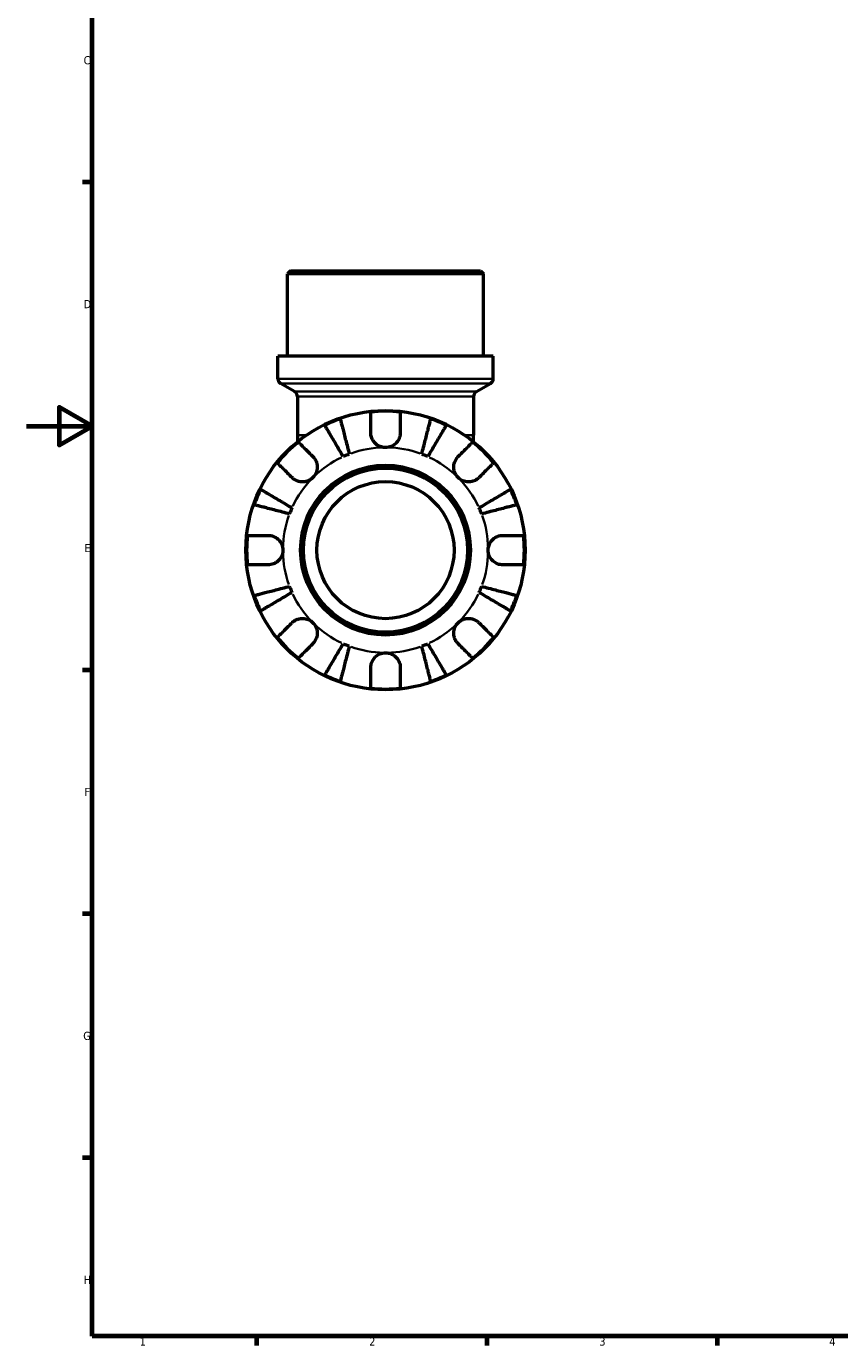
# Model space of a CAD drawing. Header units: millimetres. Extents: x 0 to 902, y 0 to 827.
# Tile 1 of 6: x 0 to 248, y 17 to 419. Entities that reach past the tile are written whole.
import ezdxf

# ---------------------------------------------------------------- set-up
doc = ezdxf.new("R2010")
doc.units = ezdxf.units.MM
for name, color, linetype, lineweight in [('Border (ISO)', 7, 'Continuous', 70), ('Visible (ISO)', 7, 'Continuous', 50), ('Visible Narrow (ISO)', 7, 'Continuous', 35)]:
    doc.layers.add(name, color=color, linetype=linetype, lineweight=lineweight)
doc.styles.add('Note Text (ISO)', font='tahoma.ttf')

# ---------------------------------------------------------------- blocks, each defined once
blk = doc.blocks.new('Borders Default Border')
at = {"layer": 'Border (ISO)'}
for p, q in [((20, 371.25), (17.1, 371.25)), ((20, 222.75), (17.1, 222.75)), ((20, 148.5), (17.1, 148.5)), ((20, 74.25), (17.1, 74.25)), ((70.08, 20), (70.08, 17.1)), ((140.17, 20), (140.17, 17.1)), ((210.25, 20), (210.25, 17.1))]:
    blk.add_line(p, q, dxfattribs=at)
at = {"layer": 'Border (ISO)', "flags": 128}
for points in [[(20, 20), (20, 574), (821, 574), (821, 20), (20, 20)], [(0, 297), (20, 297), (10, 302.77), (10, 291.23), (20, 297)]]:
    blk.add_lwpolyline(points, dxfattribs=at)
at = {"layer": 'Border (ISO)', "color": 232, "true_color": 0xca0064, "char_height": 2.5, "attachment_point": 7, "style": 'Note Text (ISO)'}
for s, insert in [('C', (17.43, 407.08)), ('D', (17.43, 332.88)), ('E', (17.64, 258.63)), ('F', (17.7, 184.38)), ('G', (17.31, 110.08)), ('H', (17.44, 35.88)), ('1', (34.48, 17.1)), ('2', (104.37, 17.1)), ('3', (174.43, 17.05)), ('4', (244.42, 17.1))]:
    blk.add_mtext(s, dxfattribs=dict(at, insert=insert))

msp = doc.modelspace()

# ---------------------------------------------------------------- linework, layer by layer
at = {"layer": 'Visible (ISO)'}
for p, q in [((80.374, 344.241), (79.524, 343.391)), ((139.138, 343.391), (79.524, 343.391)), ((79.524, 318.241), (79.524, 343.391)), ((80.374, 344.241), (138.288, 344.241)), ((138.288, 344.241), (139.138, 343.391)), ((139.138, 318.241), (139.138, 343.391)), ((142.118, 318.241), (76.543, 318.241)), ((76.543, 311.423), (76.543, 318.241)), ((142.118, 311.423), (142.118, 318.241)), ((81.654, 307.49), (77.393, 309.951)), ((137.007, 307.49), (141.268, 309.951)), ((82.504, 306.018), (82.504, 294.239)), ((136.157, 306.018), (136.157, 294.239)), ((82.504, 294.239), (82.504, 292.205)), ((136.157, 292.205), (136.157, 294.239))]:
    msp.add_line(p, q, dxfattribs=at)
for radius in [42.5, 25.85, 25, 20.865]:
    msp.add_circle((109.331, 259.241), radius, dxfattribs=at)
for centre, radius, start, end in [((78.243, 311.423), 1.7, 180, 240), ((140.418, 311.423), 1.7, 300, 0), ((80.804, 306.018), 1.7, 0, 60), ((137.857, 306.018), 1.7, 120, 180), ((109.331, 259.241), 42.273, 83.88919, 96.11081), ((109.331, 259.241), 42.273, 109.05437, 115.94563), ((109.331, 259.241), 42.273, 64.05437, 70.94563), ((109.331, 259.241), 42.273, 128.88919, 141.11081), ((109.331, 259.241), 42.273, 38.88919, 51.11081), ((109.331, 259.241), 31.25, 110.66622, 114.33378), ((109.331, 259.241), 31.25, 65.66622, 69.33378), ((109.331, 259.241), 42.273, 154.05437, 160.94563), ((109.331, 259.241), 42.273, 19.05437, 25.94563), ((109.331, 259.241), 31.25, 155.66622, 159.33378), ((109.331, 259.241), 31.25, 20.66622, 24.33378), ((109.331, 259.241), 42.273, 173.88919, 186.11081), ((109.331, 259.241), 42.273, 353.88919, 6.11081), ((109.331, 259.241), 42.273, 199.05437, 205.94563), ((109.331, 259.241), 31.25, 200.66622, 204.33378), ((109.331, 259.241), 31.25, 335.66622, 339.33378), ((109.331, 259.241), 42.273, 334.05437, 340.94563), ((109.331, 259.241), 42.273, 218.88919, 231.11081), ((109.331, 259.241), 31.25, 245.66622, 249.33378), ((109.331, 259.241), 31.25, 290.66622, 294.33378), ((109.331, 259.241), 42.273, 308.88919, 321.11081), ((109.331, 259.241), 42.273, 244.05437, 250.94563), ((109.331, 259.241), 42.273, 289.05437, 295.94563), ((109.331, 259.241), 42.273, 263.88919, 276.11081)]:
    msp.add_arc(centre, radius, start, end, dxfattribs=at)
for points, knots in [([(104.831, 294.991), (104.831, 295.492), (104.831, 296), (104.831, 297.116), (104.831, 297.705), (104.831, 298.691), (104.831, 299.18), (104.831, 300.024), (104.831, 300.379), (104.831, 300.904), (104.831, 301.126), (104.831, 301.274)], [5.50227189, 5.50227189, 5.50227189, 5.50227189, 5.66172607, 5.66172607, 5.87111315, 5.87111315, 6.07951382, 6.07951382, 6.28791448, 6.28791448, 6.49007585, 6.49007585, 6.49007585, 6.49007585]), ([(113.831, 301.274), (113.831, 301.126), (113.831, 300.904), (113.831, 300.379), (113.831, 300.024), (113.831, 299.18), (113.831, 298.691), (113.831, 297.705), (113.831, 297.116), (113.831, 296), (113.831, 295.492), (113.831, 294.991)], [0.21343841, 0.21343841, 0.21343841, 0.21343841, 0.41559978, 0.41559978, 0.62400044, 0.62400044, 0.8324011, 0.8324011, 1.04178819, 1.04178819, 1.20124236, 1.20124236, 1.20124236, 1.20124236]), ([(96.454, 287.715), (96.099, 288.317), (95.712, 288.975), (94.953, 290.263), (94.582, 290.894), (93.927, 292.005), (93.584, 292.588), (92.943, 293.676), (92.645, 294.182), (92.145, 295.03), (91.897, 295.451), (91.47, 296.177), (91.29, 296.482), (91.023, 296.935), (90.911, 297.126), (90.836, 297.253)], [5.0161165, 5.0161165, 5.0161165, 5.0161165, 5.2257877, 5.2257877, 5.4354588, 5.4354588, 5.6443437, 5.6443437, 5.8532286, 5.8532286, 6.0615671, 6.0615671, 6.2699056, 6.2699056, 6.472482, 6.472482, 6.472482, 6.472482]), ([(95.53, 299.198), (95.567, 299.055), (95.623, 298.84), (95.754, 298.331), (95.843, 297.989), (96.054, 297.173), (96.176, 296.7), (96.423, 295.747), (96.57, 295.179), (96.886, 293.956), (97.055, 293.3), (97.378, 292.052), (97.561, 291.344), (97.936, 289.896), (98.127, 289.157), (98.302, 288.48)], [0.2134337, 0.2134337, 0.2134337, 0.2134337, 0.41601, 0.41601, 0.6243485, 0.6243485, 0.832687, 0.832687, 1.0415719, 1.0415719, 1.2504568, 1.2504568, 1.4601279, 1.4601279, 1.6697991, 1.6697991, 1.6697991, 1.6697991]), ([(120.36, 288.48), (120.535, 289.157), (120.726, 289.896), (121.1, 291.344), (121.283, 292.052), (121.606, 293.3), (121.776, 293.956), (122.092, 295.179), (122.239, 295.747), (122.485, 296.7), (122.608, 297.173), (122.819, 297.989), (122.907, 298.331), (123.039, 298.84), (123.094, 299.055), (123.131, 299.198)], [5.0161165, 5.0161165, 5.0161165, 5.0161165, 5.2257877, 5.2257877, 5.4354588, 5.4354588, 5.6443437, 5.6443437, 5.8532286, 5.8532286, 6.0615671, 6.0615671, 6.2699056, 6.2699056, 6.472482, 6.472482, 6.472482, 6.472482]), ([(127.826, 297.253), (127.751, 297.126), (127.638, 296.935), (127.372, 296.482), (127.192, 296.177), (126.764, 295.451), (126.516, 295.03), (126.017, 294.182), (125.719, 293.676), (125.078, 292.588), (124.734, 292.005), (124.08, 290.894), (123.708, 290.263), (122.949, 288.975), (122.562, 288.317), (122.207, 287.715)], [0.2134337, 0.2134337, 0.2134337, 0.2134337, 0.41601, 0.41601, 0.6243485, 0.6243485, 0.832687, 0.832687, 1.0415719, 1.0415719, 1.2504568, 1.2504568, 1.4601279, 1.4601279, 1.6697991, 1.6697991, 1.6697991, 1.6697991]), ([(109.331, 290.491), (108.912, 290.491), (108.496, 290.55), (107.606, 290.804), (107.146, 291.025), (106.357, 291.583), (106.025, 291.904), (105.509, 292.583), (105.314, 292.926), (105.075, 293.51), (105.002, 293.74), (104.899, 294.181), (104.866, 294.391), (104.836, 294.732), (104.831, 294.862), (104.831, 294.991)], [0, 0, 0, 0, 0.1255823, 0.1255823, 0.27758688, 0.27758688, 0.41565829, 0.41565829, 0.53558864, 0.53558864, 0.6106285, 0.6106285, 0.67830711, 0.67830711, 0.7205994, 0.7205994, 0.7205994, 0.7205994]), ([(113.831, 294.991), (113.831, 294.782), (113.816, 294.571), (113.756, 294.149), (113.711, 293.939), (113.574, 293.469), (113.473, 293.212), (113.122, 292.517), (112.822, 292.107), (112.053, 291.365), (111.581, 291.054), (110.515, 290.61), (109.926, 290.491), (109.331, 290.491)], [-0.72877811, -0.72877811, -0.72877811, -0.72877811, -0.65864576, -0.65864576, -0.58948737, -0.58948737, -0.50282865, -0.50282865, -0.34782332, -0.34782332, -0.17870564, -0.17870564, 0, 0, 0, 0]), ([(82.791, 292.145), (82.896, 292.04), (83.053, 291.883), (83.424, 291.512), (83.675, 291.261), (84.271, 290.664), (84.617, 290.319), (85.315, 289.621), (85.731, 289.205), (86.52, 288.415), (86.88, 288.056), (87.234, 287.702)], [0.21343841, 0.21343841, 0.21343841, 0.21343841, 0.41559978, 0.41559978, 0.62400044, 0.62400044, 0.8324011, 0.8324011, 1.04178819, 1.04178819, 1.20124236, 1.20124236, 1.20124236, 1.20124236]), ([(131.428, 287.702), (131.782, 288.056), (132.141, 288.415), (132.93, 289.205), (133.347, 289.621), (134.044, 290.319), (134.39, 290.664), (134.987, 291.261), (135.237, 291.512), (135.609, 291.883), (135.766, 292.04), (135.87, 292.145)], [5.50227189, 5.50227189, 5.50227189, 5.50227189, 5.66172607, 5.66172607, 5.87111315, 5.87111315, 6.07951382, 6.07951382, 6.28791448, 6.28791448, 6.49007585, 6.49007585, 6.49007585, 6.49007585]), ([(80.87, 281.338), (80.516, 281.692), (80.157, 282.052), (79.367, 282.841), (78.951, 283.257), (78.253, 283.955), (77.908, 284.301), (77.311, 284.897), (77.06, 285.148), (76.689, 285.519), (76.532, 285.676), (76.427, 285.781)], [5.50227189, 5.50227189, 5.50227189, 5.50227189, 5.66172607, 5.66172607, 5.87111315, 5.87111315, 6.07951382, 6.07951382, 6.28791448, 6.28791448, 6.49007585, 6.49007585, 6.49007585, 6.49007585]), ([(87.234, 287.702), (87.323, 287.613), (87.409, 287.519), (87.677, 287.202), (87.843, 286.962), (88.139, 286.428), (88.265, 286.135), (88.491, 285.387), (88.557, 284.927), (88.544, 283.895), (88.43, 283.335), (87.987, 282.259), (87.655, 281.759), (87.234, 281.338)], [-0.72474413, -0.72474413, -0.72474413, -0.72474413, -0.68292689, -0.68292689, -0.58946764, -0.58946764, -0.49014387, -0.49014387, -0.34933517, -0.34933517, -0.17856496, -0.17856496, 0, 0, 0, 0]), ([(131.428, 281.338), (131.187, 281.58), (130.974, 281.847), (130.6, 282.446), (130.445, 282.777), (130.18, 283.589), (130.105, 284.075), (130.114, 285.026), (130.19, 285.481), (130.429, 286.214), (130.557, 286.5), (130.86, 287.026), (131.031, 287.264), (131.288, 287.558), (131.357, 287.631), (131.428, 287.702)], [0, 0, 0, 0, 0.10230486, 0.10230486, 0.2116531, 0.2116531, 0.35868741, 0.35868741, 0.49861539, 0.49861539, 0.59613895, 0.59613895, 0.69034298, 0.69034298, 0.72355027, 0.72355027, 0.72355027, 0.72355027]), ([(142.234, 285.781), (142.13, 285.676), (141.973, 285.519), (141.601, 285.148), (141.351, 284.897), (140.754, 284.301), (140.408, 283.955), (139.71, 283.257), (139.294, 282.841), (138.505, 282.052), (138.146, 281.692), (137.792, 281.338)], [0.21343841, 0.21343841, 0.21343841, 0.21343841, 0.41559978, 0.41559978, 0.62400044, 0.62400044, 0.8324011, 0.8324011, 1.04178819, 1.04178819, 1.20124236, 1.20124236, 1.20124236, 1.20124236]), ([(87.234, 281.338), (86.992, 281.097), (86.725, 280.884), (86.126, 280.511), (85.795, 280.356), (84.983, 280.091), (84.497, 280.016), (83.546, 280.025), (83.091, 280.101), (82.358, 280.339), (82.072, 280.467), (81.546, 280.77), (81.308, 280.942), (81.014, 281.198), (80.941, 281.267), (80.87, 281.338)], [0, 0, 0, 0, 0.10230486, 0.10230486, 0.2116531, 0.2116531, 0.35868741, 0.35868741, 0.49861539, 0.49861539, 0.59613895, 0.59613895, 0.69034298, 0.69034298, 0.72355027, 0.72355027, 0.72355027, 0.72355027]), ([(137.792, 281.338), (137.703, 281.249), (137.609, 281.163), (137.292, 280.895), (137.052, 280.729), (136.518, 280.433), (136.224, 280.307), (135.477, 280.081), (135.017, 280.015), (133.985, 280.028), (133.424, 280.142), (132.349, 280.585), (131.849, 280.917), (131.428, 281.338)], [-0.72474413, -0.72474413, -0.72474413, -0.72474413, -0.68292689, -0.68292689, -0.58946764, -0.58946764, -0.49014387, -0.49014387, -0.34933517, -0.34933517, -0.17856496, -0.17856496, 0, 0, 0, 0]), ([(71.319, 277.736), (71.446, 277.661), (71.637, 277.549), (72.09, 277.282), (72.395, 277.102), (73.121, 276.675), (73.542, 276.427), (74.39, 275.927), (74.896, 275.629), (75.984, 274.988), (76.567, 274.645), (77.678, 273.99), (78.309, 273.619), (79.597, 272.86), (80.255, 272.473), (80.857, 272.118)], [0.2134337, 0.2134337, 0.2134337, 0.2134337, 0.41601, 0.41601, 0.6243485, 0.6243485, 0.832687, 0.832687, 1.0415719, 1.0415719, 1.2504568, 1.2504568, 1.4601279, 1.4601279, 1.6697991, 1.6697991, 1.6697991, 1.6697991]), ([(137.804, 272.118), (138.407, 272.473), (139.064, 272.86), (140.353, 273.619), (140.983, 273.99), (142.094, 274.645), (142.677, 274.988), (143.766, 275.629), (144.272, 275.927), (145.12, 276.427), (145.541, 276.675), (146.267, 277.102), (146.572, 277.282), (147.024, 277.549), (147.215, 277.661), (147.343, 277.736)], [5.0161165, 5.0161165, 5.0161165, 5.0161165, 5.2257877, 5.2257877, 5.4354588, 5.4354588, 5.6443437, 5.6443437, 5.8532286, 5.8532286, 6.0615671, 6.0615671, 6.2699056, 6.2699056, 6.472482, 6.472482, 6.472482, 6.472482]), ([(80.092, 270.27), (79.415, 270.445), (78.676, 270.636), (77.228, 271.011), (76.52, 271.194), (75.272, 271.517), (74.616, 271.686), (73.393, 272.002), (72.825, 272.149), (71.872, 272.396), (71.399, 272.518), (70.583, 272.729), (70.241, 272.818), (69.732, 272.949), (69.517, 273.005), (69.374, 273.042)], [5.0161165, 5.0161165, 5.0161165, 5.0161165, 5.2257877, 5.2257877, 5.4354588, 5.4354588, 5.6443437, 5.6443437, 5.8532286, 5.8532286, 6.0615671, 6.0615671, 6.2699056, 6.2699056, 6.472482, 6.472482, 6.472482, 6.472482]), ([(149.287, 273.042), (149.144, 273.005), (148.929, 272.949), (148.421, 272.818), (148.078, 272.729), (147.262, 272.518), (146.789, 272.396), (145.836, 272.149), (145.268, 272.002), (144.045, 271.686), (143.39, 271.517), (142.141, 271.194), (141.433, 271.011), (139.986, 270.636), (139.246, 270.445), (138.57, 270.27)], [0.2134337, 0.2134337, 0.2134337, 0.2134337, 0.41601, 0.41601, 0.6243485, 0.6243485, 0.832687, 0.832687, 1.0415719, 1.0415719, 1.2504568, 1.2504568, 1.4601279, 1.4601279, 1.6697991, 1.6697991, 1.6697991, 1.6697991]), ([(67.298, 263.741), (67.446, 263.741), (67.668, 263.741), (68.193, 263.741), (68.548, 263.741), (69.392, 263.741), (69.881, 263.741), (70.867, 263.741), (71.456, 263.741), (72.572, 263.741), (73.08, 263.741), (73.581, 263.741)], [0.21343841, 0.21343841, 0.21343841, 0.21343841, 0.41559978, 0.41559978, 0.62400044, 0.62400044, 0.8324011, 0.8324011, 1.04178819, 1.04178819, 1.20124236, 1.20124236, 1.20124236, 1.20124236]), ([(73.581, 263.741), (73.736, 263.741), (73.892, 263.733), (74.312, 263.689), (74.576, 263.638), (75.127, 263.478), (75.412, 263.363), (76.099, 263), (76.478, 262.717), (77.202, 261.972), (77.516, 261.496), (77.963, 260.424), (78.081, 259.836), (78.081, 259.241)], [-0.71968867, -0.71968867, -0.71968867, -0.71968867, -0.66913349, -0.66913349, -0.58448293, -0.58448293, -0.49008499, -0.49008499, -0.34765985, -0.34765985, -0.17827673, -0.17827673, 0, 0, 0, 0]), ([(140.581, 259.241), (140.581, 259.642), (140.634, 260.041), (140.857, 260.855), (141.036, 261.262), (141.58, 262.128), (141.979, 262.551), (142.746, 263.107), (143.071, 263.284), (143.67, 263.524), (143.936, 263.602), (144.482, 263.71), (144.762, 263.738), (145.052, 263.741), (145.066, 263.741), (145.081, 263.741)], [-3.12621297, -3.12621297, -3.12621297, -3.12621297, -3.00592131, -3.00592131, -2.87295675, -2.87295675, -2.69789372, -2.69789372, -2.58338701, -2.58338701, -2.49547573, -2.49547573, -2.40310236, -2.40310236, -2.39831682, -2.39831682, -2.39831682, -2.39831682]), ([(145.081, 263.741), (145.581, 263.741), (146.089, 263.741), (147.205, 263.741), (147.794, 263.741), (148.781, 263.741), (149.27, 263.741), (150.114, 263.741), (150.468, 263.741), (150.993, 263.741), (151.215, 263.741), (151.363, 263.741)], [5.50227189, 5.50227189, 5.50227189, 5.50227189, 5.66172607, 5.66172607, 5.87111315, 5.87111315, 6.07951382, 6.07951382, 6.28791448, 6.28791448, 6.49007585, 6.49007585, 6.49007585, 6.49007585]), ([(78.081, 259.241), (78.081, 258.84), (78.027, 258.441), (77.805, 257.627), (77.625, 257.22), (77.082, 256.355), (76.683, 255.931), (75.915, 255.376), (75.59, 255.198), (74.991, 254.959), (74.726, 254.881), (74.179, 254.772), (73.899, 254.744), (73.609, 254.741), (73.595, 254.741), (73.581, 254.741)], [-3.12621297, -3.12621297, -3.12621297, -3.12621297, -3.00592131, -3.00592131, -2.87295675, -2.87295675, -2.69789372, -2.69789372, -2.58338701, -2.58338701, -2.49547573, -2.49547573, -2.40310236, -2.40310236, -2.39831682, -2.39831682, -2.39831682, -2.39831682]), ([(145.081, 254.741), (144.926, 254.741), (144.769, 254.749), (144.349, 254.793), (144.086, 254.844), (143.534, 255.005), (143.249, 255.119), (142.563, 255.482), (142.183, 255.766), (141.459, 256.511), (141.145, 256.987), (140.698, 258.058), (140.581, 258.647), (140.581, 259.241)], [-0.71968867, -0.71968867, -0.71968867, -0.71968867, -0.66913349, -0.66913349, -0.58448293, -0.58448293, -0.49008499, -0.49008499, -0.34765985, -0.34765985, -0.17827673, -0.17827673, 0, 0, 0, 0]), ([(73.581, 254.741), (73.08, 254.741), (72.572, 254.741), (71.456, 254.741), (70.867, 254.741), (69.881, 254.741), (69.392, 254.741), (68.548, 254.741), (68.193, 254.741), (67.668, 254.741), (67.446, 254.741), (67.298, 254.741)], [5.50227189, 5.50227189, 5.50227189, 5.50227189, 5.66172607, 5.66172607, 5.87111315, 5.87111315, 6.07951382, 6.07951382, 6.28791448, 6.28791448, 6.49007585, 6.49007585, 6.49007585, 6.49007585]), ([(151.363, 254.741), (151.215, 254.741), (150.993, 254.741), (150.468, 254.741), (150.114, 254.741), (149.27, 254.741), (148.781, 254.741), (147.794, 254.741), (147.205, 254.741), (146.089, 254.741), (145.581, 254.741), (145.081, 254.741)], [0.21343841, 0.21343841, 0.21343841, 0.21343841, 0.41559978, 0.41559978, 0.62400044, 0.62400044, 0.8324011, 0.8324011, 1.04178819, 1.04178819, 1.20124236, 1.20124236, 1.20124236, 1.20124236]), ([(69.374, 245.441), (69.517, 245.478), (69.732, 245.533), (70.241, 245.665), (70.583, 245.753), (71.399, 245.964), (71.872, 246.087), (72.825, 246.333), (73.393, 246.48), (74.616, 246.796), (75.272, 246.966), (76.52, 247.289), (77.228, 247.472), (78.676, 247.846), (79.415, 248.037), (80.092, 248.212)], [0.2134337, 0.2134337, 0.2134337, 0.2134337, 0.41601, 0.41601, 0.6243485, 0.6243485, 0.832687, 0.832687, 1.0415719, 1.0415719, 1.2504568, 1.2504568, 1.4601279, 1.4601279, 1.6697991, 1.6697991, 1.6697991, 1.6697991]), ([(80.857, 246.365), (80.255, 246.01), (79.597, 245.623), (78.309, 244.864), (77.678, 244.492), (76.567, 243.838), (75.984, 243.494), (74.896, 242.853), (74.39, 242.555), (73.542, 242.056), (73.121, 241.808), (72.395, 241.38), (72.09, 241.2), (71.637, 240.934), (71.446, 240.821), (71.319, 240.746)], [5.0161165, 5.0161165, 5.0161165, 5.0161165, 5.2257877, 5.2257877, 5.4354588, 5.4354588, 5.6443437, 5.6443437, 5.8532286, 5.8532286, 6.0615671, 6.0615671, 6.2699056, 6.2699056, 6.472482, 6.472482, 6.472482, 6.472482]), ([(147.343, 240.746), (147.215, 240.821), (147.024, 240.934), (146.572, 241.2), (146.267, 241.38), (145.541, 241.808), (145.12, 242.056), (144.272, 242.555), (143.766, 242.853), (142.677, 243.494), (142.094, 243.838), (140.983, 244.492), (140.353, 244.864), (139.064, 245.623), (138.407, 246.01), (137.804, 246.365)], [0.2134337, 0.2134337, 0.2134337, 0.2134337, 0.41601, 0.41601, 0.6243485, 0.6243485, 0.832687, 0.832687, 1.0415719, 1.0415719, 1.2504568, 1.2504568, 1.4601279, 1.4601279, 1.6697991, 1.6697991, 1.6697991, 1.6697991]), ([(138.57, 248.212), (139.246, 248.037), (139.986, 247.846), (141.433, 247.472), (142.141, 247.289), (143.39, 246.966), (144.045, 246.796), (145.268, 246.48), (145.836, 246.333), (146.789, 246.087), (147.262, 245.964), (148.078, 245.753), (148.421, 245.665), (148.929, 245.533), (149.144, 245.478), (149.287, 245.441)], [5.0161165, 5.0161165, 5.0161165, 5.0161165, 5.2257877, 5.2257877, 5.4354588, 5.4354588, 5.6443437, 5.6443437, 5.8532286, 5.8532286, 6.0615671, 6.0615671, 6.2699056, 6.2699056, 6.472482, 6.472482, 6.472482, 6.472482]), ([(76.427, 232.702), (76.532, 232.806), (76.689, 232.963), (77.06, 233.335), (77.311, 233.585), (77.908, 234.182), (78.253, 234.528), (78.951, 235.225), (79.367, 235.642), (80.157, 236.431), (80.516, 236.79), (80.87, 237.144)], [0.21343841, 0.21343841, 0.21343841, 0.21343841, 0.41559978, 0.41559978, 0.62400044, 0.62400044, 0.8324011, 0.8324011, 1.04178819, 1.04178819, 1.20124236, 1.20124236, 1.20124236, 1.20124236]), ([(80.87, 237.144), (80.959, 237.233), (81.053, 237.32), (81.37, 237.587), (81.61, 237.754), (82.144, 238.05), (82.437, 238.175), (83.185, 238.402), (83.645, 238.468), (84.677, 238.454), (85.237, 238.34), (86.313, 237.898), (86.813, 237.565), (87.234, 237.144)], [-0.72474413, -0.72474413, -0.72474413, -0.72474413, -0.68292689, -0.68292689, -0.58946764, -0.58946764, -0.49014387, -0.49014387, -0.34933517, -0.34933517, -0.17856496, -0.17856496, 0, 0, 0, 0]), ([(87.234, 237.144), (87.475, 236.903), (87.688, 236.635), (88.061, 236.037), (88.216, 235.706), (88.481, 234.894), (88.556, 234.408), (88.547, 233.457), (88.471, 233.002), (88.233, 232.268), (88.105, 231.983), (87.802, 231.457), (87.63, 231.219), (87.374, 230.925), (87.305, 230.851), (87.234, 230.78)], [0, 0, 0, 0, 0.10230486, 0.10230486, 0.2116531, 0.2116531, 0.35868741, 0.35868741, 0.49861539, 0.49861539, 0.59613895, 0.59613895, 0.69034298, 0.69034298, 0.72355027, 0.72355027, 0.72355027, 0.72355027]), ([(131.428, 230.78), (131.339, 230.869), (131.252, 230.963), (130.985, 231.28), (130.818, 231.52), (130.522, 232.054), (130.397, 232.348), (130.17, 233.095), (130.104, 233.555), (130.118, 234.587), (130.232, 235.148), (130.674, 236.223), (131.007, 236.723), (131.428, 237.144)], [-0.72474413, -0.72474413, -0.72474413, -0.72474413, -0.68292689, -0.68292689, -0.58946764, -0.58946764, -0.49014387, -0.49014387, -0.34933517, -0.34933517, -0.17856496, -0.17856496, 0, 0, 0, 0]), ([(131.428, 237.144), (131.669, 237.385), (131.937, 237.598), (132.535, 237.972), (132.866, 238.127), (133.678, 238.392), (134.164, 238.467), (135.115, 238.458), (135.57, 238.382), (136.304, 238.143), (136.589, 238.015), (137.115, 237.712), (137.353, 237.541), (137.647, 237.284), (137.721, 237.215), (137.792, 237.144)], [0, 0, 0, 0, 0.10230486, 0.10230486, 0.2116531, 0.2116531, 0.35868741, 0.35868741, 0.49861539, 0.49861539, 0.59613895, 0.59613895, 0.69034298, 0.69034298, 0.72355027, 0.72355027, 0.72355027, 0.72355027]), ([(137.792, 237.144), (138.146, 236.79), (138.505, 236.431), (139.294, 235.642), (139.71, 235.225), (140.408, 234.528), (140.754, 234.182), (141.351, 233.585), (141.601, 233.335), (141.973, 232.963), (142.13, 232.806), (142.234, 232.702)], [5.50227189, 5.50227189, 5.50227189, 5.50227189, 5.66172607, 5.66172607, 5.87111315, 5.87111315, 6.07951382, 6.07951382, 6.28791448, 6.28791448, 6.49007585, 6.49007585, 6.49007585, 6.49007585]), ([(87.234, 230.78), (86.88, 230.426), (86.52, 230.067), (85.731, 229.278), (85.315, 228.862), (84.617, 228.164), (84.271, 227.818), (83.675, 227.221), (83.424, 226.971), (83.053, 226.599), (82.896, 226.442), (82.791, 226.338)], [5.50227189, 5.50227189, 5.50227189, 5.50227189, 5.66172607, 5.66172607, 5.87111315, 5.87111315, 6.07951382, 6.07951382, 6.28791448, 6.28791448, 6.49007585, 6.49007585, 6.49007585, 6.49007585]), ([(90.836, 221.229), (90.911, 221.357), (91.023, 221.548), (91.29, 222), (91.47, 222.305), (91.897, 223.031), (92.145, 223.452), (92.645, 224.3), (92.943, 224.806), (93.584, 225.895), (93.927, 226.478), (94.582, 227.589), (94.953, 228.219), (95.712, 229.508), (96.099, 230.165), (96.454, 230.768)], [0.2134337, 0.2134337, 0.2134337, 0.2134337, 0.41601, 0.41601, 0.6243485, 0.6243485, 0.832687, 0.832687, 1.0415719, 1.0415719, 1.2504568, 1.2504568, 1.4601279, 1.4601279, 1.6697991, 1.6697991, 1.6697991, 1.6697991]), ([(98.302, 230.002), (98.127, 229.326), (97.936, 228.586), (97.561, 227.139), (97.378, 226.43), (97.055, 225.182), (96.886, 224.527), (96.57, 223.304), (96.423, 222.736), (96.176, 221.783), (96.054, 221.31), (95.843, 220.494), (95.754, 220.151), (95.623, 219.643), (95.567, 219.428), (95.53, 219.285)], [5.0161165, 5.0161165, 5.0161165, 5.0161165, 5.2257877, 5.2257877, 5.4354588, 5.4354588, 5.6443437, 5.6443437, 5.8532286, 5.8532286, 6.0615671, 6.0615671, 6.2699056, 6.2699056, 6.472482, 6.472482, 6.472482, 6.472482]), ([(123.131, 219.285), (123.094, 219.428), (123.039, 219.643), (122.907, 220.151), (122.819, 220.494), (122.608, 221.31), (122.485, 221.783), (122.239, 222.736), (122.092, 223.304), (121.776, 224.527), (121.606, 225.182), (121.283, 226.43), (121.1, 227.139), (120.726, 228.586), (120.535, 229.326), (120.36, 230.002)], [0.2134337, 0.2134337, 0.2134337, 0.2134337, 0.41601, 0.41601, 0.6243485, 0.6243485, 0.832687, 0.832687, 1.0415719, 1.0415719, 1.2504568, 1.2504568, 1.4601279, 1.4601279, 1.6697991, 1.6697991, 1.6697991, 1.6697991]), ([(122.207, 230.768), (122.562, 230.165), (122.949, 229.508), (123.708, 228.219), (124.08, 227.589), (124.734, 226.478), (125.078, 225.895), (125.719, 224.806), (126.017, 224.3), (126.516, 223.452), (126.764, 223.031), (127.192, 222.305), (127.372, 222), (127.638, 221.548), (127.751, 221.357), (127.826, 221.229)], [5.0161165, 5.0161165, 5.0161165, 5.0161165, 5.2257877, 5.2257877, 5.4354588, 5.4354588, 5.6443437, 5.6443437, 5.8532286, 5.8532286, 6.0615671, 6.0615671, 6.2699056, 6.2699056, 6.472482, 6.472482, 6.472482, 6.472482]), ([(135.87, 226.338), (135.766, 226.442), (135.609, 226.599), (135.237, 226.971), (134.987, 227.221), (134.39, 227.818), (134.044, 228.164), (133.347, 228.862), (132.93, 229.278), (132.141, 230.067), (131.782, 230.426), (131.428, 230.78)], [0.21343841, 0.21343841, 0.21343841, 0.21343841, 0.41559978, 0.41559978, 0.62400044, 0.62400044, 0.8324011, 0.8324011, 1.04178819, 1.04178819, 1.20124236, 1.20124236, 1.20124236, 1.20124236]), ([(104.831, 223.491), (104.831, 223.646), (104.839, 223.803), (104.883, 224.223), (104.934, 224.486), (105.094, 225.038), (105.209, 225.323), (105.572, 226.009), (105.855, 226.389), (106.6, 227.113), (107.076, 227.427), (108.148, 227.874), (108.736, 227.991), (109.331, 227.991)], [-0.71968867, -0.71968867, -0.71968867, -0.71968867, -0.66913349, -0.66913349, -0.58448293, -0.58448293, -0.49008499, -0.49008499, -0.34765985, -0.34765985, -0.17827673, -0.17827673, 0, 0, 0, 0]), ([(109.331, 227.991), (109.732, 227.991), (110.131, 227.938), (110.945, 227.715), (111.352, 227.536), (112.217, 226.992), (112.641, 226.593), (113.196, 225.826), (113.374, 225.501), (113.613, 224.902), (113.691, 224.636), (113.8, 224.09), (113.828, 223.81), (113.831, 223.52), (113.831, 223.506), (113.831, 223.491)], [-3.12621297, -3.12621297, -3.12621297, -3.12621297, -3.00592131, -3.00592131, -2.87295675, -2.87295675, -2.69789372, -2.69789372, -2.58338701, -2.58338701, -2.49547573, -2.49547573, -2.40310236, -2.40310236, -2.39831682, -2.39831682, -2.39831682, -2.39831682]), ([(104.831, 217.209), (104.831, 217.357), (104.831, 217.579), (104.831, 218.104), (104.831, 218.458), (104.831, 219.302), (104.831, 219.791), (104.831, 220.778), (104.831, 221.367), (104.831, 222.483), (104.831, 222.991), (104.831, 223.491)], [0.21343841, 0.21343841, 0.21343841, 0.21343841, 0.41559978, 0.41559978, 0.62400044, 0.62400044, 0.8324011, 0.8324011, 1.04178819, 1.04178819, 1.20124236, 1.20124236, 1.20124236, 1.20124236]), ([(113.831, 223.491), (113.831, 222.991), (113.831, 222.483), (113.831, 221.367), (113.831, 220.778), (113.831, 219.791), (113.831, 219.302), (113.831, 218.458), (113.831, 218.104), (113.831, 217.579), (113.831, 217.357), (113.831, 217.209)], [5.50227189, 5.50227189, 5.50227189, 5.50227189, 5.66172607, 5.66172607, 5.87111315, 5.87111315, 6.07951382, 6.07951382, 6.28791448, 6.28791448, 6.49007585, 6.49007585, 6.49007585, 6.49007585])]:
    msp.add_open_spline(points, degree=3, knots=knots, dxfattribs=at)
at = {"layer": 'Visible Narrow (ISO)'}
for p, q in [((76.947, 311.423), (141.715, 311.423)), ((140.875, 309.951), (77.786, 309.951)), ((81.995, 307.49), (136.666, 307.49)), ((135.827, 306.018), (82.835, 306.018)), ((82.511, 294.239), (84.957, 294.239)), ((133.704, 294.239), (136.15, 294.239))]:
    msp.add_line(p, q, dxfattribs=at)
for start, end in [(91.03331, 109.63291), (70.36709, 88.96669), (115.36709, 133.96669), (46.03331, 64.63291), (136.03331, 154.63291), (25.36709, 43.96669), (160.36709, 178.96669), (1.03331, 19.63291), (181.03331, 199.63291), (340.36709, 358.96669), (205.36709, 223.96669), (316.03331, 334.63291), (226.03331, 244.63291), (295.36709, 313.96669), (250.36709, 268.96669), (271.03331, 289.63291)]:
    msp.add_arc((109.331, 259.241), 31.25, start, end, dxfattribs=at)

# ---------------------------------------------------------------- block references
msp.add_blockref('Borders Default Border', (0, 0))

doc.saveas('drawing.dxf')
